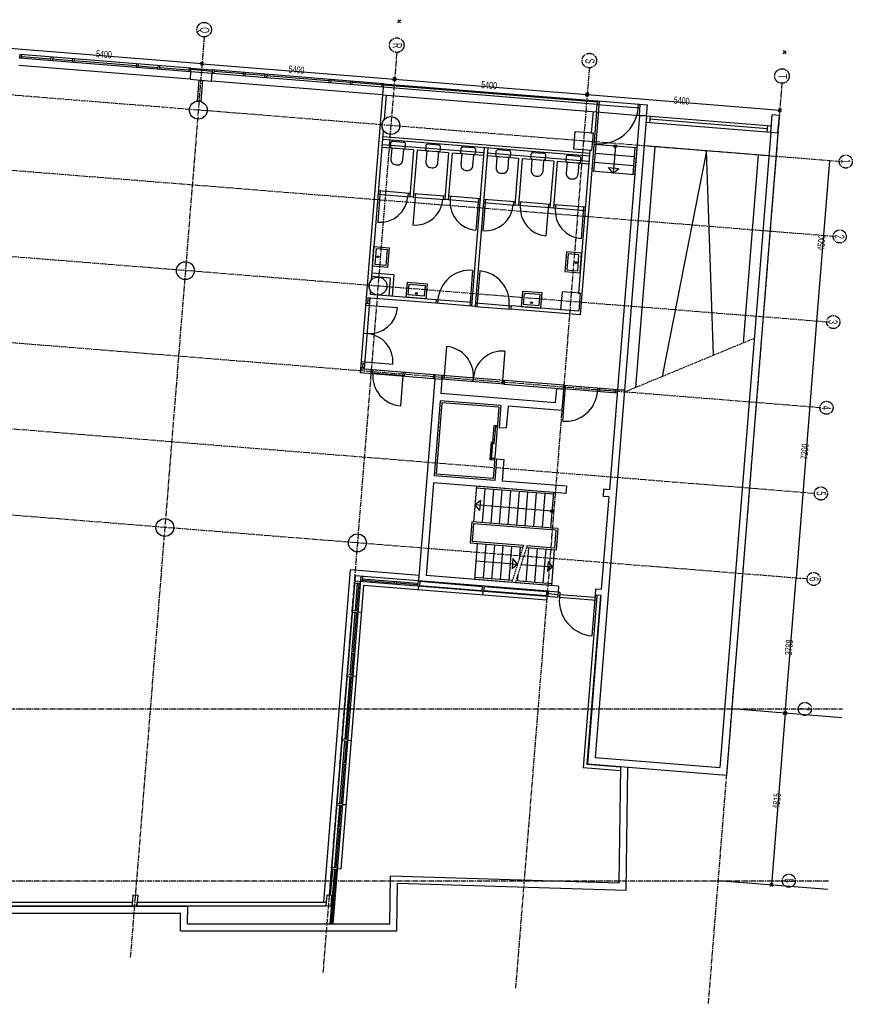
# Model space of a CAD drawing. Header units: millimetres. Extents: x -1696 to 67346, y -51443 to 2612.
# Tile 4 of 4: x 44075 to 67346, y -27155 to 360. Entities that reach past the tile are written whole.
import ezdxf
from ezdxf.enums import TextEntityAlignment as Align

# ---------------------------------------------------------------- set-up
doc = ezdxf.new("R2010")
doc.units = ezdxf.units.MM
doc.header["$LTSCALE"] = 200
doc.header["$MEASUREMENT"] = 0
doc.linetypes.add('CENTER2', pattern=[1.125, 0.75, -0.125, 0.125, -0.125])
doc.linetypes.add('VECTORWORKS_DASH_13', pattern=[0.308896, 0.205801, -0.103094])
doc.layers.add('bouwkundig', color=8, linetype='CONTINUOUS')
doc.layers.add('stramien', color=1, linetype='CENTER2')
doc.styles.get("Standard").update_dxf_attribs({"font": 'txt', "width": 0.6})

# ---------------------------------------------------------------- blocks, each defined once
blk = doc.blocks.new('A$C08F26B49')
at = {"layer": 'stramien'}
for p, q in [((68712.3, 47836.4), (23764.5, 51442.8)), ((50926.5, 51321.5), (48861.4, 25583.4)), ((56309.2, 50889.6), (54244.1, 25151.5)), ((50820.6, 50536.1), (50912.6, 50613.2)), ((50912.5, 50613), (50820.6, 50535.8)), ((50828, 50620.6), (50905.2, 50528.7)), ((50905.1, 50528.4), (50828, 50620.4)), ((61691.9, 50457.7), (59626.8, 24719.6)), ((56203.3, 50104), (56295.2, 50181.1)), ((56295.2, 50180.8), (56203.3, 50103.7)), ((56210.7, 50188.5), (56287.8, 50096.6)), ((56287.8, 50096.3), (56210.7, 50188.2)), ((67074.6, 50025.8), (65009.5, 24287.8)), ((61586, 49671.8), (61677.9, 49748.9)), ((61677.9, 49748.7), (61586, 49671.6)), ((61593.4, 49756.3), (61670.5, 49664.4)), ((61670.5, 49664.2), (61593.4, 49756.1)), ((68544.4, 45743.1), (23680.4, 49342.8)), ((66968.7, 49239.7), (67060.6, 49316.8)), ((66976.1, 49324.2), (67053.2, 49232.3)), ((68352.4, 43350.8), (23584.2, 46942.8)), ((68160.4, 40957.6), (23476.7, 44542.8)), ((67968.4, 38564.4), (23200.2, 42156.4)), ((67776.6, 36173.9), (23295.9, 39742.8)), ((498.3, 32542.8), (68765.7, 32542.8)), ((498.3, 27742.8), (68380.5, 27742.8)), ((66827, 27661.5), (66735.1, 27584.4)), ((66742.5, 27668.9), (66819.6, 27577))]:
    blk.add_line(p, q, dxfattribs=at)
at = {"layer": 'stramien', "linetype": 'Continuous'}
for p, q in [((45483.9, 51006.5), (50866.6, 50574.7)), ((50866.6, 50574.4), (56249.3, 50142.5)), ((56249.3, 50142.3), (61632, 49710.4)), ((61631.9, 49710.1), (67014.6, 49278.2)), ((68404.9, 47861.1), (68045, 43375.5)), ((68045, 43375.5), (67469.1, 36198.6)), ((67166.2, 32422.9), (67469.1, 36198.6)), ((68745.9, 32296.2), (65671.9, 32542.8)), ((67166.2, 32422.9), (66781, 27622.9)), ((68360.7, 27496.2), (65286.7, 27742.8))]:
    blk.add_line(p, q, dxfattribs=at)
at = {"layer": 'stramien'}
for centre, radius in [((50926.5, 51524.5), 203), ((56309.2, 51092.6), 203), ((61691.9, 50660.8), 203), ((67074.6, 50228.9), 203), ((68859, 47839.3), 182.6), ((68689.7, 45746.1), 182.6), ((68510, 43352.8), 182.6), ((68320.3, 40959.4), 182.6), ((68164.6, 38563.3), 182.6), ((67959.2, 36173.9), 182.6), ((67716, 32542.8), 182.6), ((67267.5, 27742.8), 182.6)]:
    blk.add_circle(centre, radius, dxfattribs=at)
at = {"layer": 'stramien', "width": 0.6}
for s, p in [('Q', (50815.3, 51510.8)), ('R', (56198, 51078.9)), ('S', (61580.7, 50647)), ('T', (66963.4, 50215.1)), ('1', (68734.7, 47845.5)), ('2', (68565.6, 45738.1)), ('3', (68374.3, 43354.2)), ('4', (68182.1, 40958.6)), ('5', (68044.7, 38564.8)), ('6', (67844.8, 36170.4)), ('7', (67582.4, 32547.1)), ('8', (67151.2, 27746.5))]:
    blk.add_text(s, height=254, rotation=270, dxfattribs=at).set_placement(p, align=Align.CENTER)
for s, rotation, p in [('5400', 355.41273, (47913.4, 50954.1)), ('5400', 355.41273, (53296.1, 50521.9)), ('5400', 355.41273, (58678.7, 50089.8)), ('5400', 355.41273, (64061.4, 49657.7)), ('4500', 85.41249, (68061.4, 45356.4)), ('7200', 85.41249, (67593.6, 39525.2)), ('3788', 85.41298, (67154.2, 34048.9)), ('4815', 85.41249, (66810.1, 29761.1))]:
    blk.add_text(s, height=197.56, rotation=rotation, dxfattribs=at).set_placement(p, align=Align.TOP_LEFT)

msp = doc.modelspace()

# ---------------------------------------------------------------- linework, layer by layer
at = {"layer": 'bouwkundig'}
for p, q in [((54637, 276), (54729, 353)), ((54729, 353), (54637, 276)), ((54644, 360), (54722, 268)), ((54722, 268), (54644, 360)), ((65402, -588), (65494, -511)), ((65410, -504), (65487, -596)), ((65516, -18981), (65424, -19058)), ((65424, -19058), (65516, -18981)), ((65432, -18974), (65509, -19066)), ((65509, -19066), (65432, -18974))]:
    msp.add_line(p, q, dxfattribs=at)
at = {"layer": 'bouwkundig', "linetype": 'Continuous'}
for p, q in [((44075, -612), (44067, -712)), ((48852, -1096), (44067, -712)), ((48860, -996), (44075, -612)), ((44125, -616), (44117, -716)), ((44121, -666), (44943, -732)), ((44947, -682), (44939, -782)), ((44997, -686), (44989, -786)), ((44993, -736), (45541, -780)), ((45545, -730), (45537, -830)), ((45595, -734), (45587, -834)), ((45591, -784), (47335, -924)), ((48835, -1305), (44050, -921)), ((47339, -874), (47331, -974)), ((47389, -878), (47381, -978)), ((47385, -928), (47933, -972)), ((47937, -922), (47929, -1022)), ((47987, -926), (47979, -1026)), ((47983, -976), (48806, -1042)), ((48810, -992), (48802, -1092)), ((48852, -1096), (48835, -1305)), ((48860, -996), (48852, -1096)), ((49450, -1144), (48852, -1096)), ((48856, -1036), (48860, -996)), ((49454, -1084), (48856, -1036)), ((48860, -996), (49458, -1044)), ((49458, -1044), (49450, -1144)), ((49458, -1044), (49454, -1084)), ((54242, -1428), (49458, -1044)), ((49507, -1048), (49499, -1148)), ((50327, -1154), (49504, -1088)), ((48835, -1305), (49433, -1353)), ((49084, -1325), (49036, -1918)), ((49184, -1333), (49136, -1926)), ((49433, -1353), (49450, -1144)), ((54217, -1737), (49433, -1353)), ((54234, -1527), (49450, -1144)), ((50330, -1114), (50322, -1214)), ((50380, -1118), (50372, -1218)), ((50925, -1202), (50376, -1158)), ((50928, -1162), (50920, -1262)), ((50978, -1166), (50970, -1266)), ((52719, -1346), (50975, -1206)), ((52722, -1306), (52714, -1405)), ((52772, -1310), (52764, -1409)), ((53317, -1394), (52769, -1350)), ((53320, -1354), (53312, -1453)), ((53370, -1358), (53362, -1457)), ((54189, -1464), (53367, -1398)), ((54192, -1424), (54184, -1523)), ((54234, -1527), (54217, -1737)), ((54242, -1428), (54234, -1527)), ((60215, -2007), (54234, -1527)), ((54239, -1468), (54242, -1428)), ((60220, -1948), (54239, -1468)), ((54242, -1428), (60223, -1908)), ((54217, -1737), (53762, -7409)), ((54217, -1737), (60198, -2217)), ((54317, -1745), (54262, -2433)), ((60273, -1912), (60177, -3108)), ((60223, -1908), (60215, -2007)), ((60223, -1908), (60220, -1948)), ((60223, -1908), (61619, -2020)), ((60198, -2217), (60215, -2007)), ((60215, -2007), (61411, -2103)), ((61361, -2099), (61369, -2000)), ((61394, -2313), (61419, -2004)), ((61594, -2329), (61619, -2020)), ((60198, -2217), (59743, -7888)), ((60099, -2209), (60051, -2797)), ((60198, -2217), (61394, -2313)), ((61394, -2313), (60779, -9979)), ((61594, -2329), (60979, -9995)), ((61594, -2329), (61394, -2313)), ((61394, -2313), (61594, -2329)), ((61594, -2329), (61580, -2503)), ((61594, -2329), (65083, -2609)), ((61693, -2337), (61679, -2511)), ((64976, -2688), (61686, -2424)), ((65069, -2783), (65107, -2300)), ((65307, -2316), (65107, -2300)), ((65268, -2799), (65307, -2316)), ((54238, -2732), (53902, -6918)), ((61580, -2503), (65069, -2783)), ((64969, -2775), (64983, -2601)), ((65069, -2783), (65083, -2609)), ((59999, -3450), (54218, -2986)), ((60005, -3375), (54224, -2911)), ((59563, -3259), (59603, -2761)), ((59603, -2761), (60101, -2801)), ((60051, -2797), (60101, -2801)), ((60101, -2801), (60061, -3299)), ((60101, -2801), (60061, -3299)), ((65069, -2783), (63644, -20535)), ((65268, -2799), (63828, -20750)), ((65069, -2783), (65268, -2799)), ((65069, -2783), (65268, -2799)), ((55080, -3281), (54200, -3210)), ((57046, -3363), (54206, -3135)), ((55080, -3281), (54975, -4586)), ((55180, -3289), (55076, -4595)), ((56061, -3359), (55180, -3289)), ((57058, -3214), (56703, -7644)), ((57158, -3222), (56803, -7652)), ((60061, -3299), (59563, -3259)), ((60011, -3295), (59691, -7282)), ((60061, -3299), (60011, -3295)), ((60125, -3129), (60065, -3876)), ((60175, -3133), (60115, -3880)), ((61321, -3225), (60125, -3129)), ((60723, -3177), (60663, -3924)), ((61271, -3221), (61211, -3968)), ((61321, -3225), (61261, -3972)), ((61826, -3190), (61286, -9916)), ((65015, -3446), (61527, -3166)), ((56061, -3359), (55956, -4665)), ((56160, -3367), (56055, -4673)), ((57040, -3438), (56160, -3367)), ((58020, -3517), (57140, -3446)), ((59987, -3599), (57146, -3371)), ((58020, -3517), (57915, -4822)), ((58120, -3525), (58015, -4830)), ((59000, -3595), (58120, -3525)), ((61251, -3470), (60155, -3382)), ((63271, -3306), (62032, -9607)), ((63465, -9013), (63271, -3306)), ((64716, -3422), (64295, -8669)), ((59000, -3595), (58895, -4901)), ((59101, -3603), (58996, -4909)), ((59981, -3674), (59101, -3603)), ((61231, -3719), (60135, -3631)), ((60533, -3771), (60816, -3794)), ((60663, -3924), (60533, -3771)), ((60663, -3924), (60816, -3794)), ((61261, -3972), (60065, -3876)), ((54153, -4420), (54082, -5300)), ((54103, -4416), (54095, -4516)), ((54095, -4516), (54975, -4586)), ((54103, -4416), (54983, -4487)), ((54933, -4483), (54925, -4582)), ((54983, -4487), (54975, -4586)), ((55076, -4595), (54975, -4586)), ((55133, -4499), (55063, -5379)), ((55084, -4495), (55076, -4595)), ((55076, -4595), (55956, -4665)), ((55084, -4495), (55964, -4566)), ((55914, -4562), (55906, -4661)), ((55964, -4566), (55956, -4665)), ((56055, -4673), (55956, -4665)), ((56063, -4574), (56055, -4673)), ((56936, -4744), (56055, -4673)), ((56944, -4644), (56063, -4574)), ((56113, -4578), (56105, -4677)), ((56894, -4640), (56823, -5520)), ((56944, -4644), (56936, -4744)), ((57093, -4656), (57023, -5536)), ((57043, -4652), (57035, -4752)), ((57043, -4652), (57923, -4723)), ((57035, -4752), (57915, -4822)), ((57874, -4719), (57866, -4818)), ((57923, -4723), (57915, -4822)), ((58015, -4830), (57915, -4822)), ((58023, -4731), (58015, -4830)), ((58895, -4901), (58015, -4830)), ((58903, -4801), (58023, -4731)), ((58073, -4735), (58065, -4834)), ((58853, -4797), (58783, -5678)), ((58903, -4801), (58895, -4901)), ((58996, -4909), (58895, -4901)), ((59004, -4809), (58996, -4909)), ((59876, -4980), (58996, -4909)), ((59884, -4880), (59004, -4809)), ((59054, -4813), (59046, -4913)), ((59834, -4876), (59764, -5756)), ((59884, -4880), (59876, -4980)), ((53933, -6527), (53977, -5979)), ((53977, -5979), (54400, -6013)), ((54009, -6483), (54045, -6034)), ((54045, -6034), (54346, -6059)), ((54400, -6013), (54356, -6561)), ((54346, -6059), (54310, -6507)), ((59358, -6131), (59314, -6679)), ((59781, -6165), (59358, -6131)), ((59404, -6185), (59368, -6633)), ((59706, -6209), (59404, -6185)), ((59670, -6657), (59706, -6209)), ((59737, -6713), (59781, -6165)), ((54356, -6561), (53933, -6527)), ((54310, -6507), (54009, -6483)), ((54428, -6860), (53910, -6818)), ((54536, -6768), (53918, -6719)), ((54428, -6860), (54388, -7358)), ((54536, -6768), (54488, -7366)), ((56733, -6644), (56661, -7541)), ((56932, -6660), (56860, -7557)), ((59314, -6679), (59737, -6713)), ((59368, -6633), (59670, -6657)), ((54880, -7398), (54914, -6975)), ((54914, -6975), (55462, -7019)), ((54935, -7330), (54959, -7029)), ((54959, -7029), (55408, -7065)), ((55408, -7065), (55384, -7366)), ((55462, -7019), (55428, -7442)), ((53762, -7409), (53603, -9398)), ((53862, -7417), (53702, -9406)), ((55706, -7565), (53762, -7409)), ((53762, -7409), (53862, -7417)), ((53878, -7217), (53870, -7317)), ((55714, -7465), (53870, -7317)), ((55428, -7442), (54880, -7398)), ((55384, -7366), (54935, -7330)), ((58127, -7233), (58094, -7656)), ((58676, -7277), (58127, -7233)), ((58173, -7287), (58149, -7588)), ((58622, -7323), (58173, -7287)), ((58598, -7624), (58622, -7323)), ((58642, -7700), (58676, -7277)), ((59203, -7745), (59243, -7246)), ((59741, -7286), (59243, -7246)), ((59691, -7282), (59741, -7286)), ((59741, -7286), (59701, -7785)), ((59741, -7286), (59701, -7785)), ((53746, -7616), (54633, -7687)), ((53750, -7566), (53849, -7574)), ((53758, -7458), (53858, -7466)), ((53808, -7462), (53800, -7570)), ((55714, -7465), (55706, -7565)), ((55714, -7465), (55706, -7565)), ((56703, -7644), (55706, -7565)), ((56711, -7545), (55714, -7465)), ((55764, -7469), (55756, -7569)), ((56661, -7541), (56653, -7641)), ((56711, -7545), (56703, -7644)), ((56803, -7652), (56703, -7644)), ((56811, -7553), (56803, -7652)), ((56803, -7652), (57799, -7732)), ((56811, -7553), (57807, -7633)), ((56860, -7557), (56852, -7656)), ((57758, -7629), (57750, -7728)), ((57807, -7633), (57799, -7732)), ((57807, -7633), (57799, -7732)), ((59701, -7785), (57807, -7633)), ((58094, -7656), (58642, -7700)), ((58149, -7588), (58598, -7624)), ((59743, -7888), (57799, -7732)), ((59701, -7785), (59203, -7745)), ((53683, -8403), (53782, -8411)), ((56000, -8773), (55927, -9690)), ((57635, -8904), (57562, -9821)), ((53607, -9348), (53706, -9356)), ((53615, -9241), (53715, -9249)), ((53619, -9191), (54506, -9262)), ((53665, -9245), (53657, -9352)), ((53603, -9398), (53594, -9508)), ((55877, -9691), (53594, -9508)), ((55885, -9581), (53603, -9398)), ((53603, -9398), (53702, -9406)), ((53894, -9520), (53902, -9421)), ((54841, -9596), (53894, -9520)), ((54849, -9497), (53902, -9421)), ((53944, -9522), (53952, -9425)), ((54724, -10435), (54792, -9587)), ((54791, -9592), (54799, -9493)), ((54841, -9596), (54849, -9497)), ((55636, -9561), (55628, -9658)), ((55686, -9565), (55636, -9561)), ((55678, -9662), (55686, -9565)), ((55877, -9691), (55885, -9581)), ((55885, -9586), (55877, -9686)), ((57619, -9725), (55885, -9586)), ((55677, -9675), (55224, -15321)), ((55628, -9658), (55678, -9662)), ((55877, -9691), (55677, -9675)), ((55877, -9691), (55845, -10090)), ((57611, -9825), (55877, -9686)), ((56752, -9656), (56744, -9755)), ((57611, -9830), (57620, -9720)), ((57619, -9725), (57611, -9825)), ((59276, -9964), (57611, -9830)), ((59284, -9854), (57620, -9720)), ((59254, -10860), (59334, -9863)), ((59284, -9854), (59276, -9964)), ((59276, -9959), (59284, -9859)), ((60779, -9979), (59284, -9859)), ((59044, -10346), (55845, -10090)), ((59076, -9948), (59044, -10346)), ((59076, -9948), (59276, -9964)), ((59276, -9964), (59228, -10562)), ((60771, -10079), (59276, -9959)), ((60979, -9995), (60155, -20255)), ((60223, -10035), (60231, -9935)), ((60273, -10039), (60281, -9939)), ((60725, -10025), (60277, -9989)), ((60779, -9979), (60555, -12775)), ((60729, -9975), (60721, -10075)), ((60779, -9979), (60771, -10079)), ((60979, -9995), (60779, -9979)), ((60779, -9979), (60979, -9995)), ((55829, -10289), (55661, -12382)), ((55874, -10343), (55714, -12336)), ((57523, -10425), (55829, -10289)), ((57469, -10471), (55874, -10343)), ((57523, -10425), (57474, -11033)), ((57723, -10441), (57674, -11049)), ((59228, -10562), (57723, -10441)), ((57469, -10471), (57309, -12464)), ((57262, -11939), (57338, -10982)), ((57337, -11494), (57378, -10985)), ((57428, -10989), (57338, -10982)), ((57425, -11029), (57428, -10989)), ((57425, -11029), (57375, -11025)), ((57474, -11033), (57674, -11049)), ((57222, -11936), (57261, -11447)), ((57301, -11451), (57261, -11447)), ((57337, -11494), (57297, -11490)), ((57351, -11946), (57222, -11936)), ((57354, -11906), (57265, -11899)), ((57351, -11946), (57354, -11906)), ((57404, -11910), (57355, -12518)), ((57404, -11910), (57603, -11926)), ((57603, -11926), (57555, -12534)), ((57309, -12464), (55714, -12336)), ((55645, -12582), (55437, -15173)), ((59343, -12878), (55645, -12582)), ((57355, -12518), (55661, -12382)), ((59359, -12679), (57555, -12534)), ((56841, -12678), (56761, -13674)), ((58990, -12900), (56837, -12727)), ((58994, -12850), (56841, -12678)), ((57076, -12747), (57000, -13694)), ((57315, -12766), (57239, -13713)), ((57554, -12785), (57479, -13732)), ((57794, -12804), (57718, -13751)), ((58033, -12823), (57957, -13770)), ((58272, -12843), (58196, -13790)), ((58511, -12862), (58435, -13809)), ((58751, -12881), (58675, -13828)), ((58994, -12850), (58914, -13847)), ((59359, -12679), (59343, -12878)), ((60395, -12762), (60379, -12961)), ((60555, -12775), (60395, -12762)), ((56799, -13201), (56952, -13071)), ((58952, -13374), (56799, -13201)), ((56799, -13201), (56929, -13354)), ((56952, -13071), (56929, -13354)), ((60539, -12974), (60331, -15566)), ((60539, -12974), (60379, -12961)), ((56711, -13670), (56663, -14268)), ((59113, -13863), (56711, -13670)), ((56757, -13724), (56717, -14223)), ((59059, -13909), (56757, -13724)), ((59059, -13909), (59019, -14407)), ((59113, -13863), (59065, -14461)), ((58137, -14387), (56663, -14268)), ((58152, -14338), (56717, -14223)), ((56862, -14284), (56782, -15281)), ((57102, -14304), (57026, -15251)), ((57341, -14323), (57265, -15270)), ((57580, -14342), (57504, -15289)), ((57819, -14361), (57743, -15308)), ((58059, -14380), (58031, -14723)), ((58298, -14400), (58222, -15347)), ((59065, -14461), (58237, -14395)), ((59019, -14407), (58252, -14346)), ((58537, -14419), (58461, -15366)), ((58776, -14438), (58700, -15385)), ((59015, -14457), (58935, -15454)), ((56824, -14758), (57991, -14851)), ((57860, -14699), (57838, -14982)), ((57991, -14851), (57838, -14982)), ((57991, -14851), (57860, -14699)), ((58847, -14778), (58825, -15061)), ((58977, -14931), (58847, -14778)), ((53315, -15017), (52570, -24300)), ((55236, -15171), (53315, -15017)), ((58091, -14860), (58977, -14931)), ((58977, -14931), (58825, -15061)), ((53452, -15179), (52737, -24100)), ((53607, -15191), (52828, -24904)), ((53591, -15395), (53436, -15383)), ((60196, -15875), (53440, -15333)), ((53511, -15389), (53449, -16163)), ((58848, -15612), (53452, -15179)), ((53551, -15392), (53489, -16166)), ((53657, -15195), (53644, -15350)), ((54552, -15382), (53648, -15310)), ((55203, -15394), (53651, -15270)), ((54555, -15342), (54549, -15422)), ((54605, -15346), (54599, -15426)), ((55200, -15434), (54602, -15386)), ((55209, -15320), (55197, -15474)), ((59122, -15634), (55224, -15321)), ((55259, -15324), (55247, -15478)), ((57002, -15484), (55258, -15344)), ((59135, -15470), (55437, -15173)), ((57829, -15365), (56782, -15281)), ((57844, -15316), (56786, -15231)), ((58935, -15454), (57929, -15373)), ((58939, -15404), (57945, -15324)), ((57996, -15161), (57983, -15327)), ((53686, -15453), (53050, -23379)), ((58802, -15864), (53686, -15453)), ((55222, -15476), (55214, -15576)), ((56993, -15598), (55248, -15458)), ((57003, -15464), (56991, -15618)), ((57016, -15620), (57008, -15720)), ((57053, -15468), (57041, -15622)), ((58787, -15742), (57043, -15602)), ((58796, -15627), (57052, -15488)), ((58798, -15608), (58785, -15762)), ((58848, -15612), (58835, -15766)), ((59122, -15634), (59109, -15788)), ((59135, -15470), (59122, -15634)), ((59122, -15634), (59172, -15638)), ((59172, -15638), (59159, -15792)), ((60171, -15553), (60158, -15717)), ((60331, -15566), (60171, -15553)), ((58810, -15764), (58802, -15864)), ((59116, -15708), (58842, -15686)), ((60152, -15791), (59166, -15712)), ((60205, -15757), (59822, -20539)), ((60308, -15729), (59929, -20447)), ((60318, -15730), (59940, -20438)), ((60158, -15717), (60067, -16858)), ((60158, -15717), (60208, -15721)), ((60318, -15730), (60158, -15717)), ((60208, -15721), (60196, -15875)), ((60308, -15729), (60208, -15721)), ((53445, -16212), (53305, -17957)), ((53524, -16219), (53370, -16206)), ((53528, -16169), (53374, -16157)), ((53485, -16216), (53397, -17312)), ((53626, -16202), (53526, -16194)), ((53436, -17315), (53357, -17309)), ((53393, -17362), (53345, -17960)), ((53432, -17365), (53353, -17359)), ((53301, -18007), (53161, -19751)), ((53341, -18010), (53201, -19754)), ((53380, -18013), (53226, -18001)), ((53384, -17963), (53230, -17951)), ((53482, -17996), (53382, -17988)), ((53157, -19801), (53017, -21545)), ((53237, -19807), (53082, -19795)), ((53241, -19757), (53086, -19745)), ((53197, -19804), (53149, -20402)), ((53338, -19790), (53239, -19782)), ((60155, -20255), (63644, -20535)), ((53145, -20452), (53057, -21548)), ((53185, -20455), (53105, -20449)), ((53189, -20405), (53109, -20399)), ((59822, -20539), (60870, -20623)), ((59929, -20447), (60871, -20523)), ((59940, -20438), (63828, -20750)), ((60832, -23769), (60872, -20513)), ((60871, -20523), (60870, -20623)), ((61029, -23975), (61071, -20529)), ((53013, -21595), (52873, -23339)), ((53093, -21601), (52938, -21589)), ((53097, -21552), (52942, -21539)), ((53053, -21598), (53005, -22196)), ((53194, -21585), (53095, -21577)), ((53001, -22246), (52913, -23343)), ((53041, -22249), (52961, -22243)), ((53045, -22200), (52965, -22193)), ((52814, -23385), (52757, -24101)), ((52949, -23396), (52794, -23383)), ((52953, -23346), (52798, -23333)), ((53050, -23379), (52951, -23371)), ((52869, -23389), (52747, -24904)), ((52889, -23391), (52767, -24904)), ((52929, -23394), (52808, -24904)), ((54420, -24904), (54436, -23575)), ((60832, -23769), (54436, -23575)), ((54617, -25104), (54633, -23781)), ((61029, -23975), (54633, -23781)), ((47240, -24093), (47215, -24397)), ((47240, -24093), (47374, -24104)), ((47374, -24104), (47350, -24408)), ((52657, -24093), (52632, -24397)), ((52657, -24093), (52791, -24104)), ((52791, -24104), (52767, -24408)), ((29543, -24408), (48775, -24408)), ((41933, -24400), (47215, -24400)), ((41941, -24300), (47223, -24300)), ((47223, -24300), (47215, -24400)), ((47215, -24397), (47350, -24408)), ((47350, -24400), (47358, -24300)), ((47350, -24400), (52632, -24400)), ((47358, -24300), (52640, -24300)), ((48769, -24904), (48775, -24408)), ((52640, -24300), (52632, -24400)), ((52632, -24397), (52767, -24408)), ((29626, -24608), (48573, -24608)), ((48567, -25104), (48573, -24608)), ((48769, -24904), (54420, -24904)), ((48567, -25104), (54617, -25104))]:
    msp.add_line(p, q, dxfattribs=at)
at = {"layer": 'bouwkundig', "linetype": 'VECTORWORKS_DASH_13'}
for p, q in [((60975, -10045), (64607, -8540)), ((58152, -14338), (57829, -15365)), ((58252, -14346), (57929, -15373))]:
    msp.add_line(p, q, dxfattribs=at)
at = {"layer": 'bouwkundig', "linetype": 'Continuous', "flags": 128}
for points in [[(54452, -3080), (54452, -3080, -0.414214), (54506, -3034), (54506, -3034), (54805, -3058), (54805, -3058, -0.414214), (54851, -3112), (54851, -3112), (54843, -3212), (54843, -3212, -0.414214), (54789, -3257), (54789, -3257), (54490, -3233), (54490, -3233, -0.414214), (54444, -3180), (54444, -3180), (54452, -3080)], [(55432, -3158), (55432, -3158, -0.414214), (55486, -3113), (55486, -3113), (55785, -3137), (55785, -3137, -0.414214), (55831, -3190), (55831, -3190), (55823, -3290), (55823, -3290, -0.414214), (55769, -3336), (55769, -3336), (55470, -3312), (55470, -3312, -0.414214), (55424, -3258), (55424, -3258), (55432, -3158)], [(56413, -3237), (56413, -3237, -0.414214), (56467, -3191), (56467, -3191), (56766, -3215), (56766, -3215, -0.414214), (56812, -3269), (56812, -3269), (56804, -3369), (56804, -3369, -0.414214), (56750, -3415), (56750, -3415), (56451, -3391), (56451, -3391, -0.414214), (56405, -3337), (56405, -3337), (56413, -3237)], [(57393, -3316), (57393, -3316, -0.414214), (57447, -3270), (57447, -3270), (57746, -3294), (57746, -3294, -0.414214), (57792, -3348), (57792, -3348), (57784, -3447), (57784, -3447, -0.414214), (57730, -3493), (57730, -3493), (57431, -3469), (57431, -3469, -0.414214), (57385, -3415), (57385, -3415), (57393, -3316)], [(58373, -3394), (58373, -3394, -0.414214), (58427, -3349), (58427, -3349), (58726, -3373), (58726, -3373, -0.414214), (58771, -3426), (58771, -3426), (58763, -3526), (58763, -3526, -0.414214), (58710, -3572), (58710, -3572), (58411, -3548), (58411, -3548, -0.414214), (58365, -3494), (58365, -3494), (58373, -3394)], [(59354, -3473), (59354, -3473, -0.414214), (59407, -3427), (59407, -3427), (59706, -3451), (59706, -3451, -0.414214), (59752, -3505), (59752, -3505), (59744, -3605), (59744, -3605, -0.414214), (59690, -3651), (59690, -3651), (59391, -3627), (59391, -3627, -0.414214), (59346, -3573), (59346, -3573), (59354, -3473)]]:
    msp.add_lwpolyline(points, format="xyb", close=True, dxfattribs=at)
for points in [[(54472, -3229), (54448, -3533), (54448, -3533, 0.414214), (54585, -3695), (54585, -3695), (54621, -3698), (54621, -3698, 0.414214), (54783, -3560), (54783, -3560), (54807, -3255)], [(55452, -3307), (55428, -3612), (55428, -3612, 0.414214), (55565, -3773), (55565, -3773), (55601, -3776), (55601, -3776, 0.414214), (55763, -3639), (55763, -3639), (55787, -3334)], [(56433, -3386), (56409, -3690), (56409, -3690, 0.414214), (56546, -3852), (56546, -3852), (56582, -3855), (56582, -3855, 0.414214), (56744, -3717), (56744, -3717), (56768, -3413)], [(57413, -3465), (57388, -3769), (57388, -3769, 0.414214), (57526, -3931), (57526, -3931), (57562, -3933), (57562, -3933, 0.414214), (57724, -3796), (57724, -3796), (57748, -3491)], [(58393, -3543), (58368, -3848), (58368, -3848, 0.414214), (58506, -4009), (58506, -4009), (58542, -4012), (58542, -4012, 0.414214), (58703, -3875), (58703, -3875), (58728, -3570)], [(59374, -3622), (59349, -3926), (59349, -3926, 0.414214), (59487, -4088), (59487, -4088), (59523, -4091), (59523, -4091, 0.414214), (59684, -3953), (59684, -3953), (59709, -3649)]]:
    msp.add_lwpolyline(points, format="xyb", dxfattribs=at)
at = {"layer": 'bouwkundig', "linetype": 'Continuous'}
for centre, radius in [((49067, -2166), 250), ((54449, -2598), 250), ((60723, -3177), 40), ((54085, -6262), 24.3), ((48707, -6652), 250), ((59629, -6427), 24.3), ((54089, -7084), 250), ((55163, -7290), 24.3), ((58380, -7548), 24.3), ((58952, -13374), 40), ((48131, -13829), 250), ((53514, -14261), 250)]:
    msp.add_circle(centre, radius, dxfattribs=at)
for centre, radius, start, end in [((49067, -2166), 250, 73.8761, 96.9499), ((60265, -2011), 1100, 265.4125, 355.4125), ((54449, -2598), 250, 138.5416, 212.2814), ((54145, -4520), 783, 265.4129, 355.4129), ((55125, -4599), 783, 265.4129, 355.4129), ((56886, -4740), 783, 175.4129, 265.4129), ((57085, -4756), 783, 265.4129, 355.4129), ((58845, -4897), 783, 175.4129, 265.4129), ((59826, -4976), 783, 175.4129, 265.4129), ((56661, -7541), 900, 85.4126, 175.4126), ((56860, -7557), 900, 355.4126, 85.4126), ((54089, -7084), 250, 138.5416, 212.2814), ((53845, -7624), 790, 265.4128, 355.4128), ((53719, -9199), 790, 355.4128, 85.4128), ((55935, -9590), 820, 355.4128, 85.4128), ((57570, -9721), 820, 85.4128, 175.4128), ((54792, -9587), 850, 175.4097, 265.4097), ((59326, -9963), 900, 265.4127, 355.4127), ((60146, -15871), 990, 175.4126, 265.4126)]:
    msp.add_arc(centre, radius, start, end, dxfattribs=at)

# ---------------------------------------------------------------- block references
at = {"layer": 'stramien'}
msp.add_blockref('A$C08F26B49', (-1696, -51443), dxfattribs=at)

doc.saveas('drawing.dxf')
